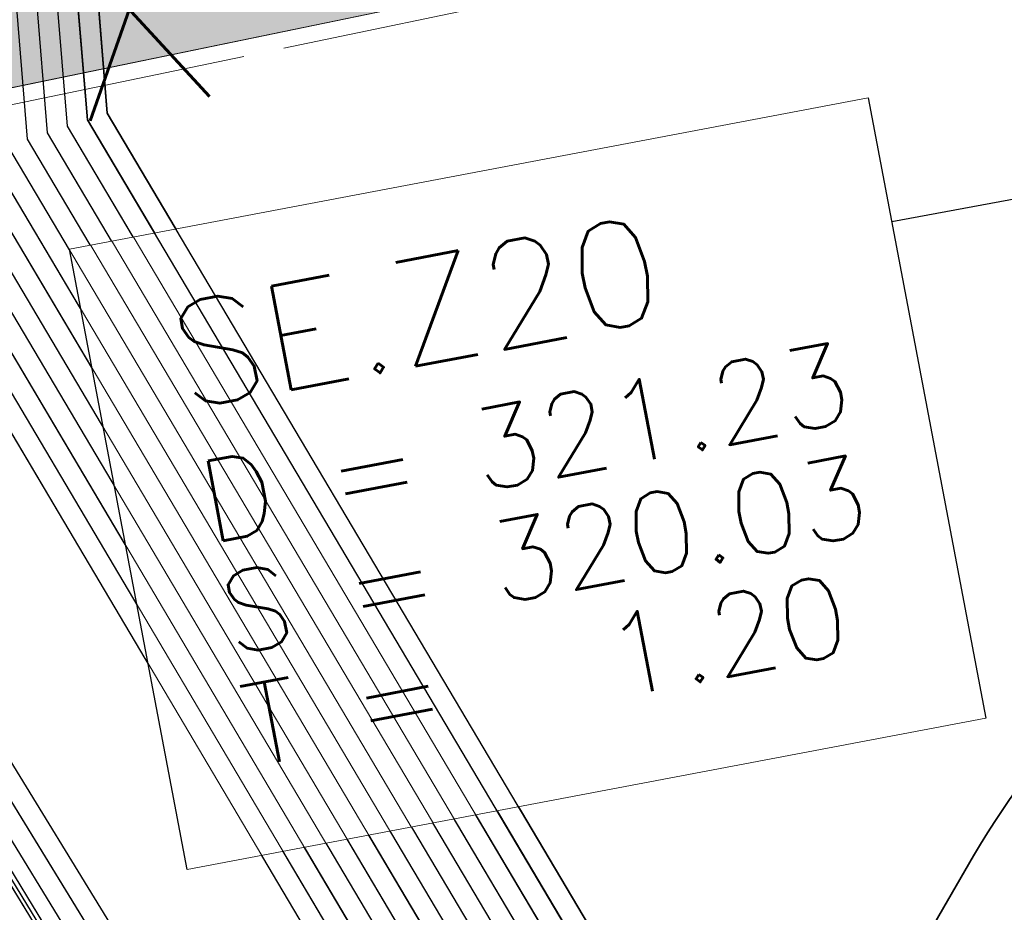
# Model space of a CAD drawing. Header units: metres. Extents: x -502 to 161, y -108 to 174.
# Tile 145 of 256: x -226.51 to -224.09, y -31.91 to -29.71. Entities that reach past the tile are written whole.
import ezdxf

# ---------------------------------------------------------------- set-up
doc = ezdxf.new("R2010")
doc.units = ezdxf.units.M
doc.header["$LTSCALE"] = 0.1
doc.linetypes.add('240', pattern=[101.6, 101.6, 0])
for name, color, linetype in [('BRI31-005.05-5p02-Koordinierung Lageplan 4. BA ZOB West 2022-06-15', 7, 'Continuous'), ('BRI31-005.06-5f07-Koordinierung Lageplan 4. BA ZOB Fernbusbahnh', 7, 'Continuous'), ('BRI32-005.02-5f05-Koordinierung Schemaplan 4 BA ZOB Teilbereich', 7, 'Continuous'), ('BRI32-005.03-5f06-Koordinierung Schemaplan 4 BA ZOB Teilbereich 2 Ost - Bahnhofsallee 2023-01-21', 7, 'Continuous')]:
    doc.layers.add(name, color=color, linetype=linetype)
doc.styles.add('Txt', font='txt_____.ttf')

# ---------------------------------------------------------------- blocks, each defined once
blk = doc.blocks.new('WP_LP-1020')
at = {"color": 7, "linetype": 'Continuous', "lineweight": 20, "transparency": 33554687}
for p, q in [((-0.8253, 0.8253), (0.8253, 0.8253)), ((-0.8253, -0.8253), (-0.8253, 0.8253)), ((0.8253, -0.8253), (0.8253, 0.8253)), ((-0.8253, -0.8253), (0.8253, -0.8253))]:
    blk.add_line(p, q, dxfattribs=at)
at = {"color": 1, "linetype": 'Continuous', "lineweight": 9, "true_color": 0xff0000, "transparency": 33554687}
for p, q in [((0, 0.649924), (0, 0.324962)), ((-0.554739, 0.55475), (-0.229777, 0.229788)), ((0.229777, 0.229788), (0.554739, 0.55475)), ((-0.324962, 0), (-0.649924, 0)), ((0.324962, 0), (0.649924, 0)), ((-0.229777, -0.229777), (-0.554739, -0.554739)), ((0.229777, -0.229777), (0.554739, -0.554739)), ((0, -0.324962), (0, -0.649924))]:
    blk.add_line(p, q, dxfattribs=at)
at = {"color": 7, "linetype": 'Continuous', "lineweight": 20, "transparency": 33554687}
blk.add_circle((0, 0), 0.272749, dxfattribs=at)

msp = doc.modelspace()

# ---------------------------------------------------------------- linework, layer by layer
at = {"layer": 'BRI31-005.05-5p02-Koordinierung Lageplan 4. BA ZOB West 2022-06-15', "color": 1, "linetype": 'Continuous', "lineweight": 25, "true_color": 0xff0000, "transparency": 33554687}
msp.add_line((-223.7421, -30.094), (-224.3675, -30.2105), dxfattribs=at)
at = {"layer": 'BRI31-005.05-5p02-Koordinierung Lageplan 4. BA ZOB West 2022-06-15', "color": 1, "linetype": 'Continuous', "lineweight": 25, "true_color": 0xff0000, "transparency": 33554687, "flags": 128}
for points in [[(-225.3387, -11.2374), (-229.5957, -18.1714), (-229.0257, -20.8074), (-227.7997, -27.4074), (-227.6647, -27.9944), (-227.4477, -30.3544), (-224.2937, -35.5024), (-224.0217, -35.9484), (-223.2007, -36.4664), (-222.9157, -36.6434), (-217.6127, -39.5814), (-217.2307, -39.7354), (-214.0777, -39.1054), (-207.9547, -37.3244), (-207.4387, -36.8834), (-205.7427, -35.6354), (-202.5457, -34.9364), (-199.0767, -34.0634), (-192.6107, -32.7734), (-185.6937, -31.6434), (-180.2767, -30.7334), (-179.4717, -30.6334), (-178.4147, -30.7934), (-174.3807, -31.4324)], [(-226.3904, -30.2777), (-224.4254, -29.9051), (-224.1359, -31.4319), (-226.1009, -31.8045), (-226.3904, -30.2777)]]:
    msp.add_lwpolyline(points, dxfattribs=at)
at = {"layer": 'BRI31-005.05-5p02-Koordinierung Lageplan 4. BA ZOB West 2022-06-15', "color": 250, "linetype": 'Continuous', "lineweight": 25, "true_color": 0x333333, "transparency": 33554687, "flags": 128}
for points in [[(-225.3307, -11.2434), (-229.5857, -18.1734), (-229.0157, -20.8054), (-227.7897, -27.4054), (-227.6547, -27.9934), (-227.4387, -30.3514), (-224.2857, -35.4974), (-224.0137, -35.9414), (-223.1947, -36.4574), (-222.9107, -36.6354), (-217.6077, -39.5724), (-217.2297, -39.7244), (-214.0807, -39.0964), (-207.9597, -37.3154), (-207.4447, -36.8754), (-205.7467, -35.6254), (-202.5487, -34.9274), (-199.0787, -34.0534), (-192.6127, -32.7634), (-185.6947, -31.6334), (-180.2787, -30.7234), (-179.4717, -30.6234), (-178.4137, -30.7834), (-174.3787, -31.4224)], [(-225.2907, -11.2734), (-229.5327, -18.1824), (-228.9667, -20.7954), (-227.7407, -27.3964), (-227.6047, -27.9884), (-227.3897, -30.3354), (-224.2587, -35.4464), (-223.9867, -35.8994), (-223.1627, -36.4184), (-222.8857, -36.5924), (-217.5837, -39.5284), (-217.0567, -39.7414), (-214.0687, -39.1454), (-207.9377, -37.3614), (-207.4157, -36.9154), (-205.7257, -35.6724), (-202.5377, -34.9764), (-199.0687, -34.1024), (-192.6037, -32.8124), (-185.6867, -31.6824), (-180.2717, -30.7724), (-179.4727, -30.6734), (-178.4207, -30.8324), (-177.8307, -31.0624)], [(-174.3647, -31.3244), (-178.3997, -30.6854), (-179.4697, -30.5234), (-180.2927, -30.6254), (-185.7107, -31.5354), (-192.6307, -32.6654), (-199.0987, -33.9554), (-202.5707, -34.8294), (-205.7887, -35.5314), (-207.5047, -36.7934), (-208.0037, -37.2234), (-214.1047, -38.9984), (-217.2137, -39.6184), (-217.5597, -39.4844), (-222.8607, -36.5494), (-223.1417, -36.3724), (-223.9597, -35.8574), (-224.2067, -35.4344), (-227.3407, -30.3194), (-227.5547, -27.9834), (-227.6917, -27.3874), (-228.9177, -20.7854), (-229.4797, -18.1914), (-225.2507, -11.3034)], [(-174.3717, -31.3734), (-178.4067, -30.7344), (-179.4707, -30.5734), (-180.2857, -30.6744), (-185.7027, -31.5844), (-192.6217, -32.7144), (-199.0887, -34.0044), (-202.5597, -34.8784), (-205.7677, -35.5784), (-207.4747, -36.8344), (-207.9817, -37.2694), (-214.0927, -39.0474), (-217.0437, -39.6364), (-217.5357, -39.4404), (-222.8357, -36.5064), (-223.1087, -36.3344), (-223.9327, -35.8154), (-224.1667, -35.4034), (-227.2917, -30.3034), (-227.5047, -27.9804), (-227.6427, -27.3784), (-228.8687, -20.7754), (-229.4267, -18.2004), (-225.2107, -11.3334)], [(-178.2347, -30.0544), (-179.1357, -29.8924), (-180.3637, -30.1044), (-186.0237, -31.1244), (-193.0907, -32.3544), (-199.2367, -33.3944), (-200.6857, -33.7654), (-202.8467, -34.2434), (-206.2057, -35.0734), (-208.3897, -36.7434), (-214.3777, -38.5134), (-216.5857, -38.7694), (-217.3127, -38.8554), (-222.6167, -36.1834), (-223.7887, -35.3634), (-226.8857, -30.1354), (-227.0657, -27.9414), (-227.1787, -27.2534), (-228.4947, -20.5034), (-229.0277, -18.0634), (-224.7607, -11.6114)], [(-178.2447, -30.1034), (-179.1357, -29.9434), (-180.3547, -30.1534), (-186.0147, -31.1734), (-193.0827, -32.4034), (-199.2267, -33.4434), (-200.6627, -33.8124), (-202.8357, -34.2924), (-206.1837, -35.1194), (-208.3667, -36.7884), (-214.3677, -38.5624), (-216.5857, -38.8194), (-217.1447, -38.8844), (-222.5907, -36.1404), (-223.7507, -35.3284), (-226.8367, -30.1194), (-227.0157, -27.9374), (-227.1297, -27.2434), (-228.4457, -20.4934), (-228.9747, -18.0734), (-224.7217, -11.6424)], [(-178.2547, -30.1524), (-179.1357, -29.9944), (-180.3457, -30.2024), (-186.0057, -31.2224), (-193.0747, -32.4524), (-199.2167, -33.4924), (-200.6567, -33.8604), (-202.8157, -34.3414), (-206.1617, -35.1654), (-208.3437, -36.8334), (-214.3577, -38.6114), (-216.5757, -38.8684), (-216.9747, -38.9144), (-217.1357, -38.8334), (-222.5647, -36.0974), (-223.7127, -35.2934), (-226.7877, -30.1034), (-226.9657, -27.9334), (-227.0807, -27.2334), (-228.3967, -20.4834), (-228.9217, -18.0834), (-224.6827, -11.6734)], [(-224.6437, -11.7044), (-228.8687, -18.0934), (-228.3477, -20.4734), (-227.0317, -27.2234), (-226.9157, -27.9294), (-226.7387, -30.0874), (-223.6747, -35.2584), (-222.5387, -36.0544), (-217.2887, -38.7014), (-216.6117, -38.6224), (-214.4077, -38.3664), (-208.4587, -36.6084), (-206.2717, -34.9354), (-202.8797, -34.0964), (-200.7457, -33.6254), (-199.2667, -33.2474), (-193.1147, -32.2074), (-186.0507, -30.9774), (-180.3907, -29.9574), (-179.1357, -29.7394), (-178.2047, -29.9074)], [(-178.2147, -29.9564), (-179.1357, -29.7904), (-180.3817, -30.0064), (-186.0417, -31.0264), (-193.1067, -32.2564), (-199.2567, -33.2964), (-200.7597, -33.6794), (-202.8687, -34.1454), (-206.2497, -34.9814), (-208.4357, -36.6534), (-214.3977, -38.4154), (-217.1177, -38.7314), (-222.5257, -36.0034), (-223.6367, -35.2234), (-226.6897, -30.0714), (-226.8657, -27.9254), (-226.9827, -27.2134), (-228.2987, -20.4634), (-228.8157, -18.1034), (-224.6047, -11.7354)], [(-178.2247, -30.0054), (-179.1357, -29.8414), (-180.3727, -30.0554), (-186.0327, -31.0754), (-193.0987, -32.3054), (-199.2467, -33.3454), (-200.7697, -33.7334), (-202.8577, -34.1944), (-206.2277, -35.0274), (-208.4127, -36.6984), (-214.3877, -38.4644), (-216.6287, -38.7244), (-216.9477, -38.7614), (-217.1087, -38.6784), (-222.4867, -35.9684), (-223.5987, -35.1884), (-226.6407, -30.0554), (-226.8157, -27.9214), (-226.9337, -27.2034), (-228.2497, -20.4534), (-228.7627, -18.1134), (-224.5657, -11.7664)], [(-178.1847, -29.8094), (-179.1357, -29.6374), (-180.4087, -29.8594), (-186.0687, -30.8794), (-193.1307, -32.1094), (-199.2867, -33.1494), (-202.9127, -33.9494), (-206.3377, -34.7974), (-208.5277, -36.4734), (-214.4377, -38.2194), (-216.6027, -38.4714), (-217.2647, -38.5434), (-222.4607, -35.9254), (-223.5607, -35.1534), (-226.5917, -30.0394), (-226.7657, -27.9174), (-226.8847, -27.1934), (-228.2007, -20.4434), (-228.7097, -18.1234), (-224.5267, -11.7974)], [(-178.1947, -29.8584), (-179.1357, -29.6884), (-180.3997, -29.9084), (-186.0597, -30.9284), (-193.1227, -32.1584), (-199.2767, -33.1984), (-202.9017, -33.9984), (-206.3157, -34.8434), (-208.5047, -36.5184), (-214.4277, -38.2684), (-217.0907, -38.5784), (-222.4567, -35.8684), (-223.5227, -35.1184), (-226.5427, -30.0234), (-226.7157, -27.9134), (-226.8357, -27.1844), (-228.1517, -20.4334), (-228.6567, -18.1334), (-224.4877, -11.8284)], [(-200.2857, -36.5834), (-199.6747, -35.4934), (-199.5557, -34.9334), (-199.7607, -34.1634), (-200.1017, -33.7834), (-200.6467, -33.5734), (-201.0147, -33.6334), (-202.8907, -34.0474), (-206.2937, -34.8894), (-208.4817, -36.5634), (-214.4177, -38.3174), (-216.6047, -38.5714), (-216.9147, -38.6074), (-217.0817, -38.5234), (-222.4087, -35.8394), (-223.4847, -35.0834), (-226.4937, -30.0074), (-226.6657, -27.9094), (-226.7867, -27.1734), (-228.1027, -20.4234), (-228.6037, -18.1434), (-224.4487, -11.8594)], [(-178.1657, -29.7114), (-179.1357, -29.5354), (-180.4267, -29.7614), (-186.0867, -30.7814), (-193.1467, -32.0114), (-199.3047, -33.0514), (-202.9357, -33.8514), (-206.3817, -34.7054), (-208.5737, -36.3834), (-214.4577, -38.1214), (-216.9157, -38.4004), (-217.0637, -38.4194), (-217.1517, -38.4314), (-222.3827, -35.7964), (-223.4467, -35.0484), (-226.4447, -29.9914), (-226.6157, -27.9054), (-226.7377, -27.1634), (-228.0537, -20.4134), (-228.5507, -18.1534), (-224.4097, -11.8904)], [(-178.1747, -29.7604), (-179.1357, -29.5864), (-180.4177, -29.8104), (-186.0777, -30.8304), (-193.1387, -32.0604), (-199.2967, -33.1004), (-202.9237, -33.9004), (-206.3597, -34.7514), (-208.5507, -36.4284), (-214.4477, -38.1704), (-216.9837, -38.4594), (-217.1887, -38.3564), (-222.3567, -35.7534), (-223.4087, -35.0134), (-226.3957, -29.9754), (-226.5657, -27.9014), (-226.6887, -27.1534), (-228.0047, -20.4034), (-228.4977, -18.1634), (-224.3707, -11.9214)]]:
    msp.add_lwpolyline(points, dxfattribs=at)
at = {"layer": 'BRI31-005.05-5p02-Koordinierung Lageplan 4. BA ZOB West 2022-06-15', "color": 114, "linetype": 'Continuous', "lineweight": 25, "true_color": 0x00994c, "transparency": 33554687, "flags": 128}
msp.add_lwpolyline([(-174.3777, -31.4124), (-178.4117, -30.7734), (-179.4707, -30.6134), (-180.2797, -30.7134), (-185.6977, -31.6244), (-192.6137, -32.7544), (-199.0817, -34.0444), (-202.5497, -34.9164), (-205.7517, -35.6174), (-207.4517, -36.8684), (-207.9637, -37.3064), (-214.0827, -39.0854), (-217.2287, -39.7144), (-217.6047, -39.5634), (-222.9057, -36.6254), (-223.1907, -36.4494), (-224.0077, -35.9334), (-224.2767, -35.4914), (-227.4277, -30.3474), (-227.6447, -27.9914), (-227.7807, -27.4034), (-229.0067, -20.8034), (-229.5747, -18.1744), (-225.3227, -11.2494)], dxfattribs=at)
at = {"layer": 'BRI31-005.05-5p02-Koordinierung Lageplan 4. BA ZOB West 2022-06-15', "color": 190, "linetype": 'Continuous', "lineweight": 35, "true_color": 0x7f00ff, "transparency": 33554687, "flags": 128}
for points in [[(-178.1477, -29.6134), (-179.1357, -29.4334), (-180.4447, -29.6634), (-186.1047, -30.6834), (-193.1627, -31.9134), (-199.3207, -32.9534), (-202.9597, -33.7534), (-206.4257, -34.6134), (-208.6197, -36.2934), (-214.4777, -38.0234), (-217.0457, -38.3154), (-217.1367, -38.3264), (-222.3647, -35.6884), (-223.3707, -34.9784), (-226.3467, -29.9594), (-226.5157, -27.8974), (-226.6397, -27.1434), (-227.9557, -20.3934), (-228.4447, -18.1734), (-224.3317, -11.9524)], [(-178.1567, -29.6624), (-179.1357, -29.4844), (-180.4357, -29.7124), (-186.0957, -30.7324), (-193.1547, -31.9624), (-199.3127, -33.0024), (-202.9477, -33.8024), (-206.4037, -34.6594), (-208.5967, -36.3384), (-214.4677, -38.0724), (-216.9517, -38.3544), (-222.3047, -35.6674), (-223.3327, -34.9434), (-226.2977, -29.9434), (-226.4657, -27.8934), (-226.5907, -27.1334), (-227.9067, -20.3834), (-228.3917, -18.1834), (-224.2927, -11.9834)]]:
    msp.add_lwpolyline(points, dxfattribs=at)
at = {"layer": 'BRI31-005.05-5p02-Koordinierung Lageplan 4. BA ZOB West 2022-06-15', "color": 7, "linetype": 'Continuous', "lineweight": 18, "transparency": 33554687, "flags": 128}
for points in [[(-235.9122, -31.8182), (-216.8122, -27.8714), (-216.8972, -27.4832), (-236.0163, -31.4294)], [(-235.9227, -31.8169), (-216.8117, -27.8742), (-216.8925, -27.4824), (-236.0035, -31.4251)], [(-226.3904, -30.2777), (-224.4254, -29.9051), (-224.1359, -31.4319), (-226.1009, -31.8045), (-226.3904, -30.2777)]]:
    msp.add_lwpolyline(points, dxfattribs=at)
at = {"layer": 'BRI31-005.05-5p02-Koordinierung Lageplan 4. BA ZOB West 2022-06-15', "color": 7, "linetype": '240', "lineweight": 18, "transparency": 33554687, "flags": 128}
msp.add_lwpolyline([(-235.9079, -31.8758), (-219.3313, -28.4218), (-219.4129, -28.0302), (-235.9895, -31.4843)], dxfattribs=at)
at = {"layer": 'BRI31-005.05-5p02-Koordinierung Lageplan 4. BA ZOB West 2022-06-15', "color": 142, "linetype": 'Continuous', "lineweight": 35, "true_color": 0x0099cc, "transparency": 33554687, "flags": 128}
msp.add_lwpolyline([(-222.1282, -30.8366), (-222.4377, -30.823), (-222.4377, -30.823, 0.279631), (-224.1659, -31.7709), (-224.1659, -31.7709), (-225.2758, -33.6923, -0.077278), (-225.6171, -34.1161), (-227.6433, -35.9606), (-227.7423, -36.2857)], format="xyb", dxfattribs=at)
at = {"layer": 'BRI31-005.06-5f07-Koordinierung Lageplan 4. BA ZOB Fernbusbahnh', "color": 1, "linetype": 'Continuous', "lineweight": 25, "true_color": 0xff0000, "transparency": 33554687}
msp.add_line((-223.7421, -30.094), (-224.3675, -30.2105), dxfattribs=at)
at = {"layer": 'BRI31-005.06-5f07-Koordinierung Lageplan 4. BA ZOB Fernbusbahnh', "color": 7, "linetype": 'Continuous', "lineweight": 18, "transparency": 33554687, "flags": 128}
msp.add_lwpolyline([(-226.3904, -30.2777), (-224.4254, -29.9051), (-224.1359, -31.4319), (-226.1009, -31.8045), (-226.3904, -30.2777)], dxfattribs=at)
at = {"layer": 'BRI31-005.06-5f07-Koordinierung Lageplan 4. BA ZOB Fernbusbahnh', "color": 1, "linetype": 'Continuous', "lineweight": 25, "true_color": 0xff0000, "transparency": 33554687, "flags": 128}
msp.add_lwpolyline([(-226.3904, -30.2777), (-224.4254, -29.9051), (-224.1359, -31.4319), (-226.1009, -31.8045), (-226.3904, -30.2777)], dxfattribs=at)
at = {"layer": 'BRI32-005.02-5f05-Koordinierung Schemaplan 4 BA ZOB Teilbereich', "color": 250, "linetype": 'Continuous', "lineweight": 25, "true_color": 0x333333, "transparency": 33554687, "flags": 128}
for points in [[(-174.3647, -31.3244), (-178.3997, -30.6854), (-179.4697, -30.5234), (-180.2927, -30.6254), (-185.7107, -31.5354), (-192.6307, -32.6654), (-199.0987, -33.9554), (-202.5707, -34.8294), (-205.7887, -35.5314), (-207.5047, -36.7934), (-208.0037, -37.2234), (-214.1047, -38.9984), (-217.2137, -39.6184), (-217.5597, -39.4844), (-222.8607, -36.5494), (-223.1417, -36.3724), (-223.9597, -35.8574), (-224.2067, -35.4344), (-227.3407, -30.3194), (-227.5547, -27.9834), (-227.6917, -27.3874), (-228.9177, -20.7854), (-229.4797, -18.1914), (-225.2507, -11.3034)], [(-174.3717, -31.3734), (-178.4067, -30.7344), (-179.4707, -30.5734), (-180.2857, -30.6744), (-185.7027, -31.5844), (-192.6217, -32.7144), (-199.0887, -34.0044), (-202.5597, -34.8784), (-205.7677, -35.5784), (-207.4747, -36.8344), (-207.9817, -37.2694), (-214.0927, -39.0474), (-217.0437, -39.6364), (-217.5357, -39.4404), (-222.8357, -36.5064), (-223.1087, -36.3344), (-223.9327, -35.8154), (-224.1667, -35.4034), (-227.2917, -30.3034), (-227.5047, -27.9804), (-227.6427, -27.3784), (-228.8687, -20.7754), (-229.4267, -18.2004), (-225.2107, -11.3334)], [(-178.2347, -30.0544), (-179.1357, -29.8924), (-180.3637, -30.1044), (-186.0237, -31.1244), (-193.0907, -32.3544), (-199.2367, -33.3944), (-200.6857, -33.7654), (-202.8467, -34.2434), (-206.2057, -35.0734), (-208.3897, -36.7434), (-214.3777, -38.5134), (-216.5857, -38.7694), (-217.3127, -38.8554), (-222.6167, -36.1834), (-223.7887, -35.3634), (-226.8857, -30.1354), (-227.0657, -27.9414), (-227.1787, -27.2534), (-228.4947, -20.5034), (-229.0277, -18.0634), (-224.7607, -11.6114)], [(-178.2447, -30.1034), (-179.1357, -29.9434), (-180.3547, -30.1534), (-186.0147, -31.1734), (-193.0827, -32.4034), (-199.2267, -33.4434), (-200.6627, -33.8124), (-202.8357, -34.2924), (-206.1837, -35.1194), (-208.3667, -36.7884), (-214.3677, -38.5624), (-216.5857, -38.8194), (-217.1447, -38.8844), (-222.5907, -36.1404), (-223.7507, -35.3284), (-226.8367, -30.1194), (-227.0157, -27.9374), (-227.1297, -27.2434), (-228.4457, -20.4934), (-228.9747, -18.0734), (-224.7217, -11.6424)], [(-178.2547, -30.1524), (-179.1357, -29.9944), (-180.3457, -30.2024), (-186.0057, -31.2224), (-193.0747, -32.4524), (-199.2167, -33.4924), (-200.6567, -33.8604), (-202.8157, -34.3414), (-206.1617, -35.1654), (-208.3437, -36.8334), (-214.3577, -38.6114), (-216.5757, -38.8684), (-216.9747, -38.9144), (-217.1357, -38.8334), (-222.5647, -36.0974), (-223.7127, -35.2934), (-226.7877, -30.1034), (-226.9657, -27.9334), (-227.0807, -27.2334), (-228.3967, -20.4834), (-228.9217, -18.0834), (-224.6827, -11.6734)], [(-224.6437, -11.7044), (-228.8687, -18.0934), (-228.3477, -20.4734), (-227.0317, -27.2234), (-226.9157, -27.9294), (-226.7387, -30.0874), (-223.6747, -35.2584), (-222.5387, -36.0544), (-217.2887, -38.7014), (-216.6117, -38.6224), (-214.4077, -38.3664), (-208.4587, -36.6084), (-206.2717, -34.9354), (-202.8797, -34.0964), (-200.7457, -33.6254), (-199.2667, -33.2474), (-193.1147, -32.2074), (-186.0507, -30.9774), (-180.3907, -29.9574), (-179.1357, -29.7394), (-178.2047, -29.9074)], [(-178.2147, -29.9564), (-179.1357, -29.7904), (-180.3817, -30.0064), (-186.0417, -31.0264), (-193.1067, -32.2564), (-199.2567, -33.2964), (-200.7597, -33.6794), (-202.8687, -34.1454), (-206.2497, -34.9814), (-208.4357, -36.6534), (-214.3977, -38.4154), (-217.1177, -38.7314), (-222.5257, -36.0034), (-223.6367, -35.2234), (-226.6897, -30.0714), (-226.8657, -27.9254), (-226.9827, -27.2134), (-228.2987, -20.4634), (-228.8157, -18.1034), (-224.6047, -11.7354)], [(-178.2247, -30.0054), (-179.1357, -29.8414), (-180.3727, -30.0554), (-186.0327, -31.0754), (-193.0987, -32.3054), (-199.2467, -33.3454), (-200.7697, -33.7334), (-202.8577, -34.1944), (-206.2277, -35.0274), (-208.4127, -36.6984), (-214.3877, -38.4644), (-216.6287, -38.7244), (-216.9477, -38.7614), (-217.1087, -38.6784), (-222.4867, -35.9684), (-223.5987, -35.1884), (-226.6407, -30.0554), (-226.8157, -27.9214), (-226.9337, -27.2034), (-228.2497, -20.4534), (-228.7627, -18.1134), (-224.5657, -11.7664)], [(-178.1657, -29.7114), (-179.1357, -29.5354), (-180.4267, -29.7614), (-186.0867, -30.7814), (-193.1467, -32.0114), (-199.3047, -33.0514), (-202.9357, -33.8514), (-206.3817, -34.7054), (-208.5737, -36.3834), (-214.4577, -38.1214), (-216.9157, -38.4004), (-217.0637, -38.4194), (-217.1517, -38.4314), (-222.3827, -35.7964), (-223.4467, -35.0484), (-226.4447, -29.9914), (-226.6157, -27.9054), (-226.7377, -27.1634), (-228.0537, -20.4134), (-228.5507, -18.1534), (-224.4097, -11.8904)], [(-178.1747, -29.7604), (-179.1357, -29.5864), (-180.4177, -29.8104), (-186.0777, -30.8304), (-193.1387, -32.0604), (-199.2967, -33.1004), (-202.9237, -33.9004), (-206.3597, -34.7514), (-208.5507, -36.4284), (-214.4477, -38.1704), (-216.9837, -38.4594), (-217.1887, -38.3564), (-222.3567, -35.7534), (-223.4087, -35.0134), (-226.3957, -29.9754), (-226.5657, -27.9014), (-226.6887, -27.1534), (-228.0047, -20.4034), (-228.4977, -18.1634), (-224.3707, -11.9214)]]:
    msp.add_lwpolyline(points, dxfattribs=at)
at = {"layer": 'BRI32-005.02-5f05-Koordinierung Schemaplan 4 BA ZOB Teilbereich', "color": 190, "linetype": 'Continuous', "lineweight": 35, "true_color": 0x7f00ff, "transparency": 33554687, "flags": 128}
for points in [[(-178.1477, -29.6134), (-179.1357, -29.4334), (-180.4447, -29.6634), (-186.1047, -30.6834), (-193.1627, -31.9134), (-199.3207, -32.9534), (-202.9597, -33.7534), (-206.4257, -34.6134), (-208.6197, -36.2934), (-214.4777, -38.0234), (-217.0457, -38.3154), (-217.1367, -38.3264), (-222.3647, -35.6884), (-223.3707, -34.9784), (-226.3467, -29.9594), (-226.5157, -27.8974), (-226.6397, -27.1434), (-227.9557, -20.3934), (-228.4447, -18.1734), (-224.3317, -11.9524)], [(-178.1567, -29.6624), (-179.1357, -29.4844), (-180.4357, -29.7124), (-186.0957, -30.7324), (-193.1547, -31.9624), (-199.3127, -33.0024), (-202.9477, -33.8024), (-206.4037, -34.6594), (-208.5967, -36.3384), (-214.4677, -38.0724), (-216.9517, -38.3544), (-222.3047, -35.6674), (-223.3327, -34.9434), (-226.2977, -29.9434), (-226.4657, -27.8934), (-226.5907, -27.1334), (-227.9067, -20.3834), (-228.3917, -18.1834), (-224.2927, -11.9834)]]:
    msp.add_lwpolyline(points, dxfattribs=at)

# ---------------------------------------------------------------- texts
at = {"layer": 'BRI31-005.05-5p02-Koordinierung Lageplan 4. BA ZOB West 2022-06-15', "color": 1, "true_color": 0xff0000, "transparency": 33554687, "attachment_point": 1, "rotation": 10.737, "line_spacing_factor": 0.25, "style": 'Txt'}
for s, insert, char_height in [('SE.Z20', (-226.1567, -30.4183), 0.26), ('D = 321.23', (-226.0833, -30.8054), 0.2), ('S = 320.03', (-226.0311, -31.0805), 0.2), ('T =   1.20', (-225.9789, -31.3556), 0.2)]:
    msp.add_mtext(s, dxfattribs=dict(at, insert=insert, char_height=char_height))
at = {"layer": 'BRI31-005.06-5f07-Koordinierung Lageplan 4. BA ZOB Fernbusbahnh', "color": 1, "true_color": 0xff0000, "transparency": 33554687, "attachment_point": 1, "rotation": 10.737, "line_spacing_factor": 0.25, "style": 'Txt'}
for s, insert, char_height in [('SE.Z20', (-226.1567, -30.4183), 0.26), ('D = 321.23', (-226.0833, -30.8054), 0.2), ('S = 320.03', (-226.0311, -31.0805), 0.2), ('T =   1.20', (-225.9789, -31.3556), 0.2)]:
    msp.add_mtext(s, dxfattribs=dict(at, insert=insert, char_height=char_height))

# ---------------------------------------------------------------- next in the draw order: wipeouts: each hides what was drawn before it
at = {"color": 255, "linetype": 'Continuous', "lineweight": 5, "transparency": 33554687}
msp.add_wipeout([(-226.3904, -30.2777), (-224.4254, -29.9051), (-224.1359, -31.4319), (-226.1009, -31.8045)], dxfattribs=at).dxf.layer = 'BRI31-005.06-5f07-Koordinierung Lageplan 4. BA ZOB Fernbusbahnh'

# ---------------------------------------------------------------- next in the draw order: linework, layer by layer
at = {"layer": 'BRI31-005.06-5f07-Koordinierung Lageplan 4. BA ZOB Fernbusbahnh', "color": 1, "linetype": 'Continuous', "lineweight": 20, "true_color": 0xff0000, "transparency": 33554687}
msp.add_line((-223.7421, -30.094), (-224.3675, -30.2105), dxfattribs=at)
at = {"layer": 'BRI31-005.06-5f07-Koordinierung Lageplan 4. BA ZOB Fernbusbahnh', "color": 1, "linetype": 'Continuous', "lineweight": 20, "true_color": 0xff0000, "transparency": 33554687, "flags": 128}
for points in [[(-225.3387, -11.2374), (-229.5957, -18.1714), (-229.0257, -20.8074), (-227.7997, -27.4074), (-227.6647, -27.9944), (-227.4477, -30.3544), (-224.2937, -35.5024), (-224.0217, -35.9484), (-223.2007, -36.4664), (-222.9157, -36.6434), (-217.6127, -39.5814), (-217.2307, -39.7354), (-214.0777, -39.1054), (-207.9547, -37.3244), (-207.4387, -36.8834), (-205.7427, -35.6354), (-202.5457, -34.9364), (-199.0767, -34.0634), (-192.6107, -32.7734), (-185.6937, -31.6434), (-180.2767, -30.7334), (-179.4717, -30.6334), (-178.4147, -30.7934), (-174.3807, -31.4324)], [(-226.3904, -30.2777), (-224.4254, -29.9051), (-224.1359, -31.4319), (-226.1009, -31.8045), (-226.3904, -30.2777)]]:
    msp.add_lwpolyline(points, dxfattribs=at)
at = {"layer": 'BRI31-005.06-5f07-Koordinierung Lageplan 4. BA ZOB Fernbusbahnh', "color": 250, "linetype": 'Continuous', "lineweight": 20, "true_color": 0x333333, "transparency": 33554687, "flags": 128}
for points in [[(-225.3307, -11.2434), (-229.5857, -18.1734), (-229.0157, -20.8054), (-227.7897, -27.4054), (-227.6547, -27.9934), (-227.4387, -30.3514), (-224.2857, -35.4974), (-224.0137, -35.9414), (-223.1947, -36.4574), (-222.9107, -36.6354), (-217.6077, -39.5724), (-217.2297, -39.7244), (-214.0807, -39.0964), (-207.9597, -37.3154), (-207.4447, -36.8754), (-205.7467, -35.6254), (-202.5487, -34.9274), (-199.0787, -34.0534), (-192.6127, -32.7634), (-185.6947, -31.6334), (-180.2787, -30.7234), (-179.4717, -30.6234), (-178.4137, -30.7834), (-174.3787, -31.4224)], [(-225.2907, -11.2734), (-229.5327, -18.1824), (-228.9667, -20.7954), (-227.7407, -27.3964), (-227.6047, -27.9884), (-227.3897, -30.3354), (-224.2587, -35.4464), (-223.9867, -35.8994), (-223.1627, -36.4184), (-222.8857, -36.5924), (-217.5837, -39.5284), (-217.0567, -39.7414), (-214.0687, -39.1454), (-207.9377, -37.3614), (-207.4157, -36.9154), (-205.7257, -35.6724), (-202.5377, -34.9764), (-199.0687, -34.1024), (-192.6037, -32.8124), (-185.6867, -31.6824), (-180.2717, -30.7724), (-179.4727, -30.6734), (-178.4207, -30.8324), (-177.8307, -31.0624)], [(-174.3647, -31.3244), (-178.3997, -30.6854), (-179.4697, -30.5234), (-180.2927, -30.6254), (-185.7107, -31.5354), (-192.6307, -32.6654), (-199.0987, -33.9554), (-202.5707, -34.8294), (-205.7887, -35.5314), (-207.5047, -36.7934), (-208.0037, -37.2234), (-214.1047, -38.9984), (-217.2137, -39.6184), (-217.5597, -39.4844), (-222.8607, -36.5494), (-223.1417, -36.3724), (-223.9597, -35.8574), (-224.2067, -35.4344), (-227.3407, -30.3194), (-227.5547, -27.9834), (-227.6917, -27.3874), (-228.9177, -20.7854), (-229.4797, -18.1914), (-225.2507, -11.3034)], [(-174.3717, -31.3734), (-178.4067, -30.7344), (-179.4707, -30.5734), (-180.2857, -30.6744), (-185.7027, -31.5844), (-192.6217, -32.7144), (-199.0887, -34.0044), (-202.5597, -34.8784), (-205.7677, -35.5784), (-207.4747, -36.8344), (-207.9817, -37.2694), (-214.0927, -39.0474), (-217.0437, -39.6364), (-217.5357, -39.4404), (-222.8357, -36.5064), (-223.1087, -36.3344), (-223.9327, -35.8154), (-224.1667, -35.4034), (-227.2917, -30.3034), (-227.5047, -27.9804), (-227.6427, -27.3784), (-228.8687, -20.7754), (-229.4267, -18.2004), (-225.2107, -11.3334)], [(-178.2347, -30.0544), (-179.1357, -29.8924), (-180.3637, -30.1044), (-186.0237, -31.1244), (-193.0907, -32.3544), (-199.2367, -33.3944), (-200.6857, -33.7654), (-202.8467, -34.2434), (-206.2057, -35.0734), (-208.3897, -36.7434), (-214.3777, -38.5134), (-216.5857, -38.7694), (-217.3127, -38.8554), (-222.6167, -36.1834), (-223.7887, -35.3634), (-226.8857, -30.1354), (-227.0657, -27.9414), (-227.1787, -27.2534), (-228.4947, -20.5034), (-229.0277, -18.0634), (-224.7607, -11.6114)], [(-178.2447, -30.1034), (-179.1357, -29.9434), (-180.3547, -30.1534), (-186.0147, -31.1734), (-193.0827, -32.4034), (-199.2267, -33.4434), (-200.6627, -33.8124), (-202.8357, -34.2924), (-206.1837, -35.1194), (-208.3667, -36.7884), (-214.3677, -38.5624), (-216.5857, -38.8194), (-217.1447, -38.8844), (-222.5907, -36.1404), (-223.7507, -35.3284), (-226.8367, -30.1194), (-227.0157, -27.9374), (-227.1297, -27.2434), (-228.4457, -20.4934), (-228.9747, -18.0734), (-224.7217, -11.6424)], [(-178.2547, -30.1524), (-179.1357, -29.9944), (-180.3457, -30.2024), (-186.0057, -31.2224), (-193.0747, -32.4524), (-199.2167, -33.4924), (-200.6567, -33.8604), (-202.8157, -34.3414), (-206.1617, -35.1654), (-208.3437, -36.8334), (-214.3577, -38.6114), (-216.5757, -38.8684), (-216.9747, -38.9144), (-217.1357, -38.8334), (-222.5647, -36.0974), (-223.7127, -35.2934), (-226.7877, -30.1034), (-226.9657, -27.9334), (-227.0807, -27.2334), (-228.3967, -20.4834), (-228.9217, -18.0834), (-224.6827, -11.6734)], [(-224.6437, -11.7044), (-228.8687, -18.0934), (-228.3477, -20.4734), (-227.0317, -27.2234), (-226.9157, -27.9294), (-226.7387, -30.0874), (-223.6747, -35.2584), (-222.5387, -36.0544), (-217.2887, -38.7014), (-216.6117, -38.6224), (-214.4077, -38.3664), (-208.4587, -36.6084), (-206.2717, -34.9354), (-202.8797, -34.0964), (-200.7457, -33.6254), (-199.2667, -33.2474), (-193.1147, -32.2074), (-186.0507, -30.9774), (-180.3907, -29.9574), (-179.1357, -29.7394), (-178.2047, -29.9074)], [(-178.2147, -29.9564), (-179.1357, -29.7904), (-180.3817, -30.0064), (-186.0417, -31.0264), (-193.1067, -32.2564), (-199.2567, -33.2964), (-200.7597, -33.6794), (-202.8687, -34.1454), (-206.2497, -34.9814), (-208.4357, -36.6534), (-214.3977, -38.4154), (-217.1177, -38.7314), (-222.5257, -36.0034), (-223.6367, -35.2234), (-226.6897, -30.0714), (-226.8657, -27.9254), (-226.9827, -27.2134), (-228.2987, -20.4634), (-228.8157, -18.1034), (-224.6047, -11.7354)], [(-178.2247, -30.0054), (-179.1357, -29.8414), (-180.3727, -30.0554), (-186.0327, -31.0754), (-193.0987, -32.3054), (-199.2467, -33.3454), (-200.7697, -33.7334), (-202.8577, -34.1944), (-206.2277, -35.0274), (-208.4127, -36.6984), (-214.3877, -38.4644), (-216.6287, -38.7244), (-216.9477, -38.7614), (-217.1087, -38.6784), (-222.4867, -35.9684), (-223.5987, -35.1884), (-226.6407, -30.0554), (-226.8157, -27.9214), (-226.9337, -27.2034), (-228.2497, -20.4534), (-228.7627, -18.1134), (-224.5657, -11.7664)], [(-178.1847, -29.8094), (-179.1357, -29.6374), (-180.4087, -29.8594), (-186.0687, -30.8794), (-193.1307, -32.1094), (-199.2867, -33.1494), (-202.9127, -33.9494), (-206.3377, -34.7974), (-208.5277, -36.4734), (-214.4377, -38.2194), (-216.6027, -38.4714), (-217.2647, -38.5434), (-222.4607, -35.9254), (-223.5607, -35.1534), (-226.5917, -30.0394), (-226.7657, -27.9174), (-226.8847, -27.1934), (-228.2007, -20.4434), (-228.7097, -18.1234), (-224.5267, -11.7974)], [(-178.1947, -29.8584), (-179.1357, -29.6884), (-180.3997, -29.9084), (-186.0597, -30.9284), (-193.1227, -32.1584), (-199.2767, -33.1984), (-202.9017, -33.9984), (-206.3157, -34.8434), (-208.5047, -36.5184), (-214.4277, -38.2684), (-217.0907, -38.5784), (-222.4567, -35.8684), (-223.5227, -35.1184), (-226.5427, -30.0234), (-226.7157, -27.9134), (-226.8357, -27.1844), (-228.1517, -20.4334), (-228.6567, -18.1334), (-224.4877, -11.8284)], [(-200.2857, -36.5834), (-199.6747, -35.4934), (-199.5557, -34.9334), (-199.7607, -34.1634), (-200.1017, -33.7834), (-200.6467, -33.5734), (-201.0147, -33.6334), (-202.8907, -34.0474), (-206.2937, -34.8894), (-208.4817, -36.5634), (-214.4177, -38.3174), (-216.6047, -38.5714), (-216.9147, -38.6074), (-217.0817, -38.5234), (-222.4087, -35.8394), (-223.4847, -35.0834), (-226.4937, -30.0074), (-226.6657, -27.9094), (-226.7867, -27.1734), (-228.1027, -20.4234), (-228.6037, -18.1434), (-224.4487, -11.8594)], [(-178.1657, -29.7114), (-179.1357, -29.5354), (-180.4267, -29.7614), (-186.0867, -30.7814), (-193.1467, -32.0114), (-199.3047, -33.0514), (-202.9357, -33.8514), (-206.3817, -34.7054), (-208.5737, -36.3834), (-214.4577, -38.1214), (-216.9157, -38.4004), (-217.0637, -38.4194), (-217.1517, -38.4314), (-222.3827, -35.7964), (-223.4467, -35.0484), (-226.4447, -29.9914), (-226.6157, -27.9054), (-226.7377, -27.1634), (-228.0537, -20.4134), (-228.5507, -18.1534), (-224.4097, -11.8904)], [(-178.1747, -29.7604), (-179.1357, -29.5864), (-180.4177, -29.8104), (-186.0777, -30.8304), (-193.1387, -32.0604), (-199.2967, -33.1004), (-202.9237, -33.9004), (-206.3597, -34.7514), (-208.5507, -36.4284), (-214.4477, -38.1704), (-216.9837, -38.4594), (-217.1887, -38.3564), (-222.3567, -35.7534), (-223.4087, -35.0134), (-226.3957, -29.9754), (-226.5657, -27.9014), (-226.6887, -27.1534), (-228.0047, -20.4034), (-228.4977, -18.1634), (-224.3707, -11.9214)]]:
    msp.add_lwpolyline(points, dxfattribs=at)
at = {"layer": 'BRI31-005.06-5f07-Koordinierung Lageplan 4. BA ZOB Fernbusbahnh', "color": 114, "linetype": 'Continuous', "lineweight": 20, "true_color": 0x00994c, "transparency": 33554687, "flags": 128}
msp.add_lwpolyline([(-174.3777, -31.4124), (-178.4117, -30.7734), (-179.4707, -30.6134), (-180.2797, -30.7134), (-185.6977, -31.6244), (-192.6137, -32.7544), (-199.0817, -34.0444), (-202.5497, -34.9164), (-205.7517, -35.6174), (-207.4517, -36.8684), (-207.9637, -37.3064), (-214.0827, -39.0854), (-217.2287, -39.7144), (-217.6047, -39.5634), (-222.9057, -36.6254), (-223.1907, -36.4494), (-224.0077, -35.9334), (-224.2767, -35.4914), (-227.4277, -30.3474), (-227.6447, -27.9914), (-227.7807, -27.4034), (-229.0067, -20.8034), (-229.5747, -18.1744), (-225.3227, -11.2494)], dxfattribs=at)
at = {"layer": 'BRI31-005.06-5f07-Koordinierung Lageplan 4. BA ZOB Fernbusbahnh', "color": 190, "linetype": 'Continuous', "lineweight": 30, "true_color": 0x7f00ff, "transparency": 33554687, "flags": 128}
for points in [[(-178.1477, -29.6134), (-179.1357, -29.4334), (-180.4447, -29.6634), (-186.1047, -30.6834), (-193.1627, -31.9134), (-199.3207, -32.9534), (-202.9597, -33.7534), (-206.4257, -34.6134), (-208.6197, -36.2934), (-214.4777, -38.0234), (-217.0457, -38.3154), (-217.1367, -38.3264), (-222.3647, -35.6884), (-223.3707, -34.9784), (-226.3467, -29.9594), (-226.5157, -27.8974), (-226.6397, -27.1434), (-227.9557, -20.3934), (-228.4447, -18.1734), (-224.3317, -11.9524)], [(-178.1567, -29.6624), (-179.1357, -29.4844), (-180.4357, -29.7124), (-186.0957, -30.7324), (-193.1547, -31.9624), (-199.3127, -33.0024), (-202.9477, -33.8024), (-206.4037, -34.6594), (-208.5967, -36.3384), (-214.4677, -38.0724), (-216.9517, -38.3544), (-222.3047, -35.6674), (-223.3327, -34.9434), (-226.2977, -29.9434), (-226.4657, -27.8934), (-226.5907, -27.1334), (-227.9067, -20.3834), (-228.3917, -18.1834), (-224.2927, -11.9834)]]:
    msp.add_lwpolyline(points, dxfattribs=at)
at = {"layer": 'BRI31-005.06-5f07-Koordinierung Lageplan 4. BA ZOB Fernbusbahnh', "color": 7, "linetype": 'Continuous', "lineweight": 13, "transparency": 33554687, "flags": 128}
for points in [[(-235.9122, -31.8182), (-216.8122, -27.8714), (-216.8972, -27.4832), (-236.0163, -31.4294)], [(-235.9227, -31.8169), (-216.8117, -27.8742), (-216.8925, -27.4824), (-236.0035, -31.4251)], [(-226.3904, -30.2777), (-224.4254, -29.9051), (-224.1359, -31.4319), (-226.1009, -31.8045), (-226.3904, -30.2777)]]:
    msp.add_lwpolyline(points, dxfattribs=at)
at = {"layer": 'BRI31-005.06-5f07-Koordinierung Lageplan 4. BA ZOB Fernbusbahnh', "color": 7, "linetype": '240', "lineweight": 13, "transparency": 33554687, "flags": 128}
msp.add_lwpolyline([(-235.9079, -31.8758), (-219.3313, -28.4218), (-219.4129, -28.0302), (-235.9895, -31.4843)], dxfattribs=at)
at = {"layer": 'BRI31-005.06-5f07-Koordinierung Lageplan 4. BA ZOB Fernbusbahnh', "color": 142, "linetype": 'Continuous', "lineweight": 30, "true_color": 0x0099cc, "transparency": 33554687, "flags": 128}
msp.add_lwpolyline([(-222.1282, -30.8366), (-222.4377, -30.823), (-222.4377, -30.823, 0.279631), (-224.1659, -31.7709), (-224.1659, -31.7709), (-225.2758, -33.6923, -0.077278), (-225.6171, -34.1161), (-227.6433, -35.9606), (-227.7423, -36.2857)], format="xyb", dxfattribs=at)
at = {"layer": 'BRI31-005.06-5f07-Koordinierung Lageplan 4. BA ZOB Fernbusbahnh', "color": 2, "linetype": 'Continuous', "true_color": 0xffff00, "transparency": 33554687}
msp.add_solid([(-235.9227, -31.8169), (-216.8117, -27.8742), (-236.0035, -31.4251), (-216.8925, -27.4824)], dxfattribs=at)
at = {"layer": 'BRI32-005.03-5f06-Koordinierung Schemaplan 4 BA ZOB Teilbereich 2 Ost - Bahnhofsallee 2023-01-21', "color": 250, "linetype": 'Continuous', "lineweight": 20, "true_color": 0x333333, "transparency": 33554687, "flags": 128}
for points in [[(-174.3647, -31.3244), (-178.3997, -30.6854), (-179.4697, -30.5234), (-180.2927, -30.6254), (-185.7107, -31.5354), (-192.6307, -32.6654), (-199.0987, -33.9554), (-202.5707, -34.8294), (-205.7887, -35.5314), (-207.5047, -36.7934), (-208.0037, -37.2234), (-214.1047, -38.9984), (-217.2137, -39.6184), (-217.5597, -39.4844), (-222.8607, -36.5494), (-223.1417, -36.3724), (-223.9597, -35.8574), (-224.2067, -35.4344), (-227.3407, -30.3194), (-227.5547, -27.9834), (-227.6917, -27.3874), (-228.9177, -20.7854), (-229.4797, -18.1914), (-225.2507, -11.3034)], [(-174.3717, -31.3734), (-178.4067, -30.7344), (-179.4707, -30.5734), (-180.2857, -30.6744), (-185.7027, -31.5844), (-192.6217, -32.7144), (-199.0887, -34.0044), (-202.5597, -34.8784), (-205.7677, -35.5784), (-207.4747, -36.8344), (-207.9817, -37.2694), (-214.0927, -39.0474), (-217.0437, -39.6364), (-217.5357, -39.4404), (-222.8357, -36.5064), (-223.1087, -36.3344), (-223.9327, -35.8154), (-224.1667, -35.4034), (-227.2917, -30.3034), (-227.5047, -27.9804), (-227.6427, -27.3784), (-228.8687, -20.7754), (-229.4267, -18.2004), (-225.2107, -11.3334)], [(-178.2347, -30.0544), (-179.1357, -29.8924), (-180.3637, -30.1044), (-186.0237, -31.1244), (-193.0907, -32.3544), (-199.2367, -33.3944), (-200.6857, -33.7654), (-202.8467, -34.2434), (-206.2057, -35.0734), (-208.3897, -36.7434), (-214.3777, -38.5134), (-216.5857, -38.7694), (-217.3127, -38.8554), (-222.6167, -36.1834), (-223.7887, -35.3634), (-226.8857, -30.1354), (-227.0657, -27.9414), (-227.1787, -27.2534), (-228.4947, -20.5034), (-229.0277, -18.0634), (-224.7607, -11.6114)], [(-178.2447, -30.1034), (-179.1357, -29.9434), (-180.3547, -30.1534), (-186.0147, -31.1734), (-193.0827, -32.4034), (-199.2267, -33.4434), (-200.6627, -33.8124), (-202.8357, -34.2924), (-206.1837, -35.1194), (-208.3667, -36.7884), (-214.3677, -38.5624), (-216.5857, -38.8194), (-217.1447, -38.8844), (-222.5907, -36.1404), (-223.7507, -35.3284), (-226.8367, -30.1194), (-227.0157, -27.9374), (-227.1297, -27.2434), (-228.4457, -20.4934), (-228.9747, -18.0734), (-224.7217, -11.6424)], [(-178.2547, -30.1524), (-179.1357, -29.9944), (-180.3457, -30.2024), (-186.0057, -31.2224), (-193.0747, -32.4524), (-199.2167, -33.4924), (-200.6567, -33.8604), (-202.8157, -34.3414), (-206.1617, -35.1654), (-208.3437, -36.8334), (-214.3577, -38.6114), (-216.5757, -38.8684), (-216.9747, -38.9144), (-217.1357, -38.8334), (-222.5647, -36.0974), (-223.7127, -35.2934), (-226.7877, -30.1034), (-226.9657, -27.9334), (-227.0807, -27.2334), (-228.3967, -20.4834), (-228.9217, -18.0834), (-224.6827, -11.6734)], [(-224.6437, -11.7044), (-228.8687, -18.0934), (-228.3477, -20.4734), (-227.0317, -27.2234), (-226.9157, -27.9294), (-226.7387, -30.0874), (-223.6747, -35.2584), (-222.5387, -36.0544), (-217.2887, -38.7014), (-216.6117, -38.6224), (-214.4077, -38.3664), (-208.4587, -36.6084), (-206.2717, -34.9354), (-202.8797, -34.0964), (-200.7457, -33.6254), (-199.2667, -33.2474), (-193.1147, -32.2074), (-186.0507, -30.9774), (-180.3907, -29.9574), (-179.1357, -29.7394), (-178.2047, -29.9074)], [(-178.2147, -29.9564), (-179.1357, -29.7904), (-180.3817, -30.0064), (-186.0417, -31.0264), (-193.1067, -32.2564), (-199.2567, -33.2964), (-200.7597, -33.6794), (-202.8687, -34.1454), (-206.2497, -34.9814), (-208.4357, -36.6534), (-214.3977, -38.4154), (-217.1177, -38.7314), (-222.5257, -36.0034), (-223.6367, -35.2234), (-226.6897, -30.0714), (-226.8657, -27.9254), (-226.9827, -27.2134), (-228.2987, -20.4634), (-228.8157, -18.1034), (-224.6047, -11.7354)], [(-178.2247, -30.0054), (-179.1357, -29.8414), (-180.3727, -30.0554), (-186.0327, -31.0754), (-193.0987, -32.3054), (-199.2467, -33.3454), (-200.7697, -33.7334), (-202.8577, -34.1944), (-206.2277, -35.0274), (-208.4127, -36.6984), (-214.3877, -38.4644), (-216.6287, -38.7244), (-216.9477, -38.7614), (-217.1087, -38.6784), (-222.4867, -35.9684), (-223.5987, -35.1884), (-226.6407, -30.0554), (-226.8157, -27.9214), (-226.9337, -27.2034), (-228.2497, -20.4534), (-228.7627, -18.1134), (-224.5657, -11.7664)], [(-178.1847, -29.8094), (-179.1357, -29.6374), (-180.4087, -29.8594), (-186.0687, -30.8794), (-193.1307, -32.1094), (-199.2867, -33.1494), (-202.9127, -33.9494), (-206.3377, -34.7974), (-208.5277, -36.4734), (-214.4377, -38.2194), (-216.6027, -38.4714), (-217.2647, -38.5434), (-222.4607, -35.9254), (-223.5607, -35.1534), (-226.5917, -30.0394), (-226.7657, -27.9174), (-226.8847, -27.1934), (-228.2007, -20.4434), (-228.7097, -18.1234), (-224.5267, -11.7974)], [(-178.1947, -29.8584), (-179.1357, -29.6884), (-180.3997, -29.9084), (-186.0597, -30.9284), (-193.1227, -32.1584), (-199.2767, -33.1984), (-202.9017, -33.9984), (-206.3157, -34.8434), (-208.5047, -36.5184), (-214.4277, -38.2684), (-217.0907, -38.5784), (-222.4567, -35.8684), (-223.5227, -35.1184), (-226.5427, -30.0234), (-226.7157, -27.9134), (-226.8357, -27.1844), (-228.1517, -20.4334), (-228.6567, -18.1334), (-224.4877, -11.8284)], [(-178.1657, -29.7114), (-179.1357, -29.5354), (-180.4267, -29.7614), (-186.0867, -30.7814), (-193.1467, -32.0114), (-199.3047, -33.0514), (-202.9357, -33.8514), (-206.3817, -34.7054), (-208.5737, -36.3834), (-214.4577, -38.1214), (-216.9157, -38.4004), (-217.0637, -38.4194), (-217.1517, -38.4314), (-222.3827, -35.7964), (-223.4467, -35.0484), (-226.4447, -29.9914), (-226.6157, -27.9054), (-226.7377, -27.1634), (-228.0537, -20.4134), (-228.5507, -18.1534), (-224.4097, -11.8904)], [(-178.1747, -29.7604), (-179.1357, -29.5864), (-180.4177, -29.8104), (-186.0777, -30.8304), (-193.1387, -32.0604), (-199.2967, -33.1004), (-202.9237, -33.9004), (-206.3597, -34.7514), (-208.5507, -36.4284), (-214.4477, -38.1704), (-216.9837, -38.4594), (-217.1887, -38.3564), (-222.3567, -35.7534), (-223.4087, -35.0134), (-226.3957, -29.9754), (-226.5657, -27.9014), (-226.6887, -27.1534), (-228.0047, -20.4034), (-228.4977, -18.1634), (-224.3707, -11.9214)]]:
    msp.add_lwpolyline(points, dxfattribs=at)
at = {"layer": 'BRI32-005.03-5f06-Koordinierung Schemaplan 4 BA ZOB Teilbereich 2 Ost - Bahnhofsallee 2023-01-21', "color": 190, "linetype": 'Continuous', "lineweight": 30, "true_color": 0x7f00ff, "transparency": 33554687, "flags": 128}
for points in [[(-178.1477, -29.6134), (-179.1357, -29.4334), (-180.4447, -29.6634), (-186.1047, -30.6834), (-193.1627, -31.9134), (-199.3207, -32.9534), (-202.9597, -33.7534), (-206.4257, -34.6134), (-208.6197, -36.2934), (-214.4777, -38.0234), (-217.0457, -38.3154), (-217.1367, -38.3264), (-222.3647, -35.6884), (-223.3707, -34.9784), (-226.3467, -29.9594), (-226.5157, -27.8974), (-226.6397, -27.1434), (-227.9557, -20.3934), (-228.4447, -18.1734), (-224.3317, -11.9524)], [(-178.1567, -29.6624), (-179.1357, -29.4844), (-180.4357, -29.7124), (-186.0957, -30.7324), (-193.1547, -31.9624), (-199.3127, -33.0024), (-202.9477, -33.8024), (-206.4037, -34.6594), (-208.5967, -36.3384), (-214.4677, -38.0724), (-216.9517, -38.3544), (-222.3047, -35.6674), (-223.3327, -34.9434), (-226.2977, -29.9434), (-226.4657, -27.8934), (-226.5907, -27.1334), (-227.9067, -20.3834), (-228.3917, -18.1834), (-224.2927, -11.9834)]]:
    msp.add_lwpolyline(points, dxfattribs=at)

# ---------------------------------------------------------------- next in the draw order: block references
at = {"layer": 'BRI31-005.06-5f07-Koordinierung Lageplan 4. BA ZOB Fernbusbahnh', "color": 7, "transparency": 33554687, "rotation": 41.62296752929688}
msp.add_blockref('WP_LP-1020', (-223.1146, -32.4568), dxfattribs=at)

# ---------------------------------------------------------------- next in the draw order: texts
at = {"layer": 'BRI31-005.06-5f07-Koordinierung Lageplan 4. BA ZOB Fernbusbahnh', "color": 2, "true_color": 0xffff00, "transparency": 33554687, "insert": (-232.2121, -30.6633), "char_height": 0.5, "attachment_point": 1, "rotation": 11.6569, "line_spacing_factor": 0.25, "style": 'Txt'}
msp.add_mtext('X   X   X   X   X   X   X   X   X   X   X   X', dxfattribs=at)
at = {"layer": 'BRI31-005.06-5f07-Koordinierung Lageplan 4. BA ZOB Fernbusbahnh', "color": 1, "true_color": 0xff0000, "transparency": 33554687, "attachment_point": 1, "rotation": 10.737, "line_spacing_factor": 0.25, "style": 'Txt'}
for s, insert, char_height in [('SE.Z20', (-226.1567, -30.4183), 0.26), ('D = 321.23', (-226.0833, -30.8054), 0.2), ('S = 320.03', (-226.0311, -31.0805), 0.2), ('T =   1.20', (-225.9789, -31.3556), 0.2)]:
    msp.add_mtext(s, dxfattribs=dict(at, insert=insert, char_height=char_height))

doc.saveas('drawing.dxf')
